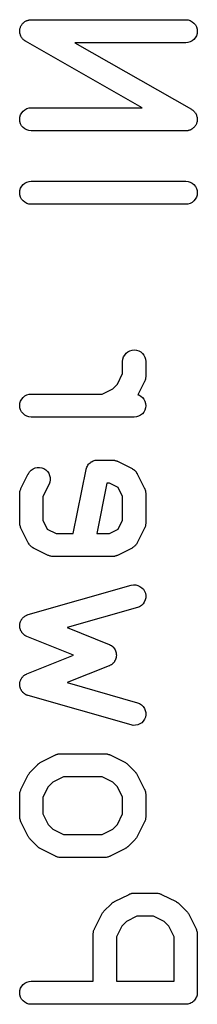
# Model space of a CAD drawing. Extents: x 0.06 to 3.68, y 0.9 to 3.15.
# Tile 9 of 13: x 0.0572 to 0.1025, y 2.6242 to 2.8758. Entities that reach past the tile are written whole.
import ezdxf

# ---------------------------------------------------------------- set-up
doc = ezdxf.new("R2010")
doc.units = 0
doc.header["$MEASUREMENT"] = 0
doc.layers.add('BLACK', color=7, linetype='CONTINUOUS')

msp = doc.modelspace()

# ---------------------------------------------------------------- linework, layer by layer
at = {"layer": 'BLACK', "linetype": 'CONTINUOUS'}
for p, q in [((0.05786, 2.87459), (0.05797, 2.87475)), ((0.05797, 2.87475), (0.05805, 2.87482)), ((0.05805, 2.87482), (0.05811, 2.87489)), ((0.05811, 2.87489), (0.05826, 2.87501)), ((0.05826, 2.87501), (0.05839, 2.87514)), ((0.05839, 2.87514), (0.05848, 2.87519)), ((0.05848, 2.87519), (0.05856, 2.87526)), ((0.05856, 2.87526), (0.05872, 2.87535)), ((0.05872, 2.87535), (0.05888, 2.87545)), ((0.05888, 2.87545), (0.05898, 2.87548)), ((0.05898, 2.87548), (0.05906, 2.87553)), ((0.05906, 2.87553), (0.05925, 2.87558)), ((0.05925, 2.87558), (0.05942, 2.87565)), ((0.05942, 2.87565), (0.05952, 2.87566)), ((0.05952, 2.87566), (0.05962, 2.87569)), ((0.05962, 2.87569), (0.0598, 2.87571)), ((0.0598, 2.87571), (0.05999, 2.87574)), ((0.05999, 2.87574), (0.06009, 2.87574)), ((0.06009, 2.87574), (0.06019, 2.87575)), ((0.06019, 2.87575), (0.09956, 2.87575)), ((0.09956, 2.87575), (0.0996, 2.87575)), ((0.0996, 2.87575), (0.10017, 2.87569)), ((0.10017, 2.87569), (0.10072, 2.87551)), ((0.10072, 2.87551), (0.10123, 2.87523)), ((0.10123, 2.87523), (0.10167, 2.87486)), ((0.10167, 2.87486), (0.10203, 2.87441)), ((0.05724, 2.87282), (0.05726, 2.87301)), ((0.05725, 2.87272), (0.05724, 2.87282)), ((0.05724, 2.87262), (0.05725, 2.87272)), ((0.05727, 2.87243), (0.05724, 2.87262)), ((0.05726, 2.8732), (0.05729, 2.87329)), ((0.05726, 2.87301), (0.05726, 2.8732)), ((0.05729, 2.87224), (0.05727, 2.87243)), ((0.05729, 2.87329), (0.0573, 2.87339)), ((0.05732, 2.87215), (0.05729, 2.87224)), ((0.0573, 2.87339), (0.05735, 2.87357)), ((0.05733, 2.87205), (0.05732, 2.87215)), ((0.05735, 2.87357), (0.0574, 2.87376)), ((0.0574, 2.87376), (0.05744, 2.87385)), ((0.05744, 2.87385), (0.05747, 2.87394)), ((0.05747, 2.87394), (0.05756, 2.87411)), ((0.05756, 2.87411), (0.05764, 2.87428)), ((0.05764, 2.87428), (0.05769, 2.87436)), ((0.05769, 2.87436), (0.05774, 2.87445)), ((0.05774, 2.87445), (0.05786, 2.87459)), ((0.10203, 2.87441), (0.1023, 2.8739)), ((0.10245, 2.8722), (0.10228, 2.87165)), ((0.1023, 2.8739), (0.10246, 2.87335)), ((0.10251, 2.87278), (0.10245, 2.8722)), ((0.10246, 2.87335), (0.10251, 2.87278)), ((0.0574, 2.87187), (0.05733, 2.87205)), ((0.05745, 2.87169), (0.0574, 2.87187)), ((0.0575, 2.8716), (0.05745, 2.87169)), ((0.05753, 2.87151), (0.0575, 2.8716)), ((0.05763, 2.87135), (0.05753, 2.87151)), ((0.05772, 2.87118), (0.05763, 2.87135)), ((0.05778, 2.8711), (0.05772, 2.87118)), ((0.05783, 2.87102), (0.05778, 2.8711)), ((0.05796, 2.87088), (0.05783, 2.87102)), ((0.05808, 2.87073), (0.05796, 2.87088)), ((0.05816, 2.87067), (0.05808, 2.87073)), ((0.05822, 2.87059), (0.05816, 2.87067)), ((0.05838, 2.87048), (0.05822, 2.87059)), ((0.05852, 2.87036), (0.05838, 2.87048)), ((0.05861, 2.87031), (0.05852, 2.87036)), ((0.05869, 2.87025), (0.05861, 2.87031)), ((0.05872, 2.87023), (0.05869, 2.87025)), ((0.08844, 2.85325), (0.05872, 2.87023)), ((0.09956, 2.86984), (0.07131, 2.86984)), ((0.07131, 2.86984), (0.10103, 2.85286)), ((0.10013, 2.8699), (0.09956, 2.86984)), ((0.10068, 2.87007), (0.10013, 2.8699)), ((0.10119, 2.87034), (0.10068, 2.87007)), ((0.10164, 2.8707), (0.10119, 2.87034)), ((0.10201, 2.87115), (0.10164, 2.8707)), ((0.10228, 2.87165), (0.10201, 2.87115)), ((0.05774, 2.85195), (0.05811, 2.8524)), ((0.05811, 2.8524), (0.05856, 2.85276)), ((0.05856, 2.85276), (0.05906, 2.85303)), ((0.05906, 2.85303), (0.05962, 2.8532)), ((0.05962, 2.8532), (0.06019, 2.85325)), ((0.06019, 2.85325), (0.08844, 2.85325)), ((0.10103, 2.85286), (0.10106, 2.85284)), ((0.10106, 2.85284), (0.10114, 2.85278)), ((0.10114, 2.85278), (0.10123, 2.85274)), ((0.10123, 2.85274), (0.10137, 2.85261)), ((0.10137, 2.85261), (0.10153, 2.8525)), ((0.10153, 2.8525), (0.10159, 2.85243)), ((0.10159, 2.85243), (0.10167, 2.85237)), ((0.10167, 2.85237), (0.10179, 2.85222)), ((0.10179, 2.85222), (0.10192, 2.85208)), ((0.10192, 2.85208), (0.10197, 2.85199)), ((0.05724, 2.85032), (0.0573, 2.85089)), ((0.05729, 2.84975), (0.05724, 2.85032)), ((0.05745, 2.84919), (0.05729, 2.84975)), ((0.0573, 2.85089), (0.05747, 2.85144)), ((0.05747, 2.85144), (0.05774, 2.85195)), ((0.10197, 2.85199), (0.10203, 2.85192)), ((0.10203, 2.85192), (0.10212, 2.85175)), ((0.10212, 2.85175), (0.10222, 2.85159)), ((0.10222, 2.85159), (0.10225, 2.85149)), ((0.10225, 2.85149), (0.1023, 2.85141)), ((0.1023, 2.85141), (0.10235, 2.85122)), ((0.10235, 2.85122), (0.10242, 2.85105)), ((0.1024, 2.84953), (0.10235, 2.84934)), ((0.10245, 2.84971), (0.1024, 2.84953)), ((0.10242, 2.85105), (0.10243, 2.85095)), ((0.10243, 2.85095), (0.10246, 2.85085)), ((0.10246, 2.84981), (0.10245, 2.84971)), ((0.10246, 2.85085), (0.10248, 2.85066)), ((0.10249, 2.8499), (0.10246, 2.84981)), ((0.10248, 2.85066), (0.10251, 2.85048)), ((0.10251, 2.85028), (0.10249, 2.85009)), ((0.10249, 2.85009), (0.10249, 2.8499)), ((0.10251, 2.85048), (0.1025, 2.85038)), ((0.1025, 2.85038), (0.10251, 2.85028)), ((0.05772, 2.84868), (0.05745, 2.84919)), ((0.05808, 2.84823), (0.05772, 2.84868)), ((0.05852, 2.84786), (0.05808, 2.84823)), ((0.05903, 2.84759), (0.05852, 2.84786)), ((0.05958, 2.84741), (0.05903, 2.84759)), ((0.06015, 2.84735), (0.05958, 2.84741)), ((0.06019, 2.84735), (0.06015, 2.84735)), ((0.09956, 2.84735), (0.06019, 2.84735)), ((0.09966, 2.84736), (0.09956, 2.84735)), ((0.09976, 2.84735), (0.09966, 2.84736)), ((0.09994, 2.84738), (0.09976, 2.84735)), ((0.10013, 2.8474), (0.09994, 2.84738)), ((0.10023, 2.84743), (0.10013, 2.8474)), ((0.10033, 2.84745), (0.10023, 2.84743)), ((0.1005, 2.84752), (0.10033, 2.84745)), ((0.10068, 2.84757), (0.1005, 2.84752)), ((0.10077, 2.84762), (0.10068, 2.84757)), ((0.10087, 2.84765), (0.10077, 2.84762)), ((0.10103, 2.84775), (0.10087, 2.84765)), ((0.10119, 2.84784), (0.10103, 2.84775)), ((0.10127, 2.8479), (0.10119, 2.84784)), ((0.10136, 2.84796), (0.10127, 2.8479)), ((0.10149, 2.84809), (0.10136, 2.84796)), ((0.10164, 2.8482), (0.10149, 2.84809)), ((0.1017, 2.84828), (0.10164, 2.8482)), ((0.10178, 2.84835), (0.1017, 2.84828)), ((0.10189, 2.8485), (0.10178, 2.84835)), ((0.10201, 2.84865), (0.10189, 2.8485)), ((0.10206, 2.84874), (0.10201, 2.84865)), ((0.10211, 2.84882), (0.10206, 2.84874)), ((0.10219, 2.84899), (0.10211, 2.84882)), ((0.10228, 2.84916), (0.10219, 2.84899)), ((0.10231, 2.84925), (0.10228, 2.84916)), ((0.10235, 2.84934), (0.10231, 2.84925)), ((0.05906, 2.83428), (0.05962, 2.83445)), ((0.05962, 2.83445), (0.06019, 2.83451)), ((0.06019, 2.83451), (0.09956, 2.83451)), ((0.09956, 2.83451), (0.0996, 2.8345)), ((0.0996, 2.8345), (0.10017, 2.83444)), ((0.10017, 2.83444), (0.10072, 2.83427)), ((0.05724, 2.83157), (0.0573, 2.83215)), ((0.0573, 2.83215), (0.05747, 2.8327)), ((0.05747, 2.8327), (0.05774, 2.8332)), ((0.05774, 2.8332), (0.05811, 2.83365)), ((0.05811, 2.83365), (0.05856, 2.83401)), ((0.05856, 2.83401), (0.05906, 2.83428)), ((0.10072, 2.83427), (0.10123, 2.83399)), ((0.10123, 2.83399), (0.10167, 2.83362)), ((0.10167, 2.83362), (0.10203, 2.83317)), ((0.10203, 2.83317), (0.1023, 2.83266)), ((0.1023, 2.83266), (0.10246, 2.83211)), ((0.10246, 2.83211), (0.10251, 2.83153)), ((0.05729, 2.831), (0.05724, 2.83157)), ((0.05745, 2.83045), (0.05729, 2.831)), ((0.05772, 2.82994), (0.05745, 2.83045)), ((0.05808, 2.82949), (0.05772, 2.82994)), ((0.05852, 2.82912), (0.05808, 2.82949)), ((0.10164, 2.82946), (0.10119, 2.82909)), ((0.10201, 2.8299), (0.10164, 2.82946)), ((0.10228, 2.83041), (0.10201, 2.8299)), ((0.10245, 2.83096), (0.10228, 2.83041)), ((0.10251, 2.83153), (0.10245, 2.83096)), ((0.05903, 2.82884), (0.05852, 2.82912)), ((0.05958, 2.82866), (0.05903, 2.82884)), ((0.06015, 2.8286), (0.05958, 2.82866)), ((0.06019, 2.8286), (0.06015, 2.8286)), ((0.09956, 2.8286), (0.06019, 2.8286)), ((0.10013, 2.82866), (0.09956, 2.8286)), ((0.10068, 2.82882), (0.10013, 2.82866)), ((0.10119, 2.82909), (0.10068, 2.82882)), ((0.08355, 2.78905), (0.08372, 2.7896)), ((0.08372, 2.7896), (0.084, 2.7901)), ((0.084, 2.7901), (0.08437, 2.79054)), ((0.08437, 2.79054), (0.08482, 2.7909)), ((0.08482, 2.7909), (0.08533, 2.79117)), ((0.08533, 2.79117), (0.08588, 2.79133)), ((0.08588, 2.79133), (0.08646, 2.79139)), ((0.08646, 2.79139), (0.08703, 2.79133)), ((0.08703, 2.79133), (0.08758, 2.79115)), ((0.08758, 2.79115), (0.08809, 2.79088)), ((0.08809, 2.79088), (0.08853, 2.79051)), ((0.08853, 2.79051), (0.0889, 2.79007)), ((0.0889, 2.79007), (0.08917, 2.78956)), ((0.08917, 2.78956), (0.08933, 2.78901)), ((0.08348, 2.78847), (0.08355, 2.78905)), ((0.08348, 2.78843), (0.08348, 2.78847)), ((0.08348, 2.78538), (0.08348, 2.78843)), ((0.08933, 2.78901), (0.08939, 2.78843)), ((0.08939, 2.78843), (0.08939, 2.78468)), ((0.08213, 2.78268), (0.08348, 2.78538)), ((0.08935, 2.78427), (0.08932, 2.78407)), ((0.08938, 2.78447), (0.08935, 2.78427)), ((0.08939, 2.78464), (0.08938, 2.78456)), ((0.08938, 2.78456), (0.08938, 2.78447)), ((0.08939, 2.78468), (0.08939, 2.78464)), ((0.08094, 2.78149), (0.08213, 2.78268)), ((0.08908, 2.78336), (0.08738, 2.77997)), ((0.08911, 2.78344), (0.08908, 2.78336)), ((0.08915, 2.78352), (0.08911, 2.78344)), ((0.08921, 2.78371), (0.08915, 2.78352)), ((0.08928, 2.7839), (0.08921, 2.78371)), ((0.0893, 2.78399), (0.08928, 2.7839)), ((0.08932, 2.78407), (0.0893, 2.78399)), ((0.05774, 2.77884), (0.05811, 2.77928)), ((0.05811, 2.77928), (0.05856, 2.77964)), ((0.05856, 2.77964), (0.05906, 2.77991)), ((0.05906, 2.77991), (0.05962, 2.78008)), ((0.05962, 2.78008), (0.06019, 2.78014)), ((0.06019, 2.78014), (0.07824, 2.78014)), ((0.07824, 2.78014), (0.08094, 2.78149)), ((0.08738, 2.77997), (0.0876, 2.7799)), ((0.0876, 2.7799), (0.0881, 2.77962)), ((0.0881, 2.77962), (0.08855, 2.77925)), ((0.08855, 2.77925), (0.08891, 2.7788)), ((0.05724, 2.7772), (0.0573, 2.77778)), ((0.05729, 2.77663), (0.05724, 2.7772)), ((0.05745, 2.77608), (0.05729, 2.77663)), ((0.0573, 2.77778), (0.05747, 2.77833)), ((0.05747, 2.77833), (0.05774, 2.77884)), ((0.08891, 2.7788), (0.08917, 2.77829)), ((0.08933, 2.77659), (0.08916, 2.77604)), ((0.08917, 2.77829), (0.08934, 2.77774)), ((0.08939, 2.77716), (0.08933, 2.77659)), ((0.08934, 2.77774), (0.08939, 2.77716)), ((0.05772, 2.77557), (0.05745, 2.77608)), ((0.05808, 2.77512), (0.05772, 2.77557)), ((0.05852, 2.77475), (0.05808, 2.77512)), ((0.05903, 2.77447), (0.05852, 2.77475)), ((0.05958, 2.7743), (0.05903, 2.77447)), ((0.06015, 2.77423), (0.05958, 2.7743)), ((0.06019, 2.77423), (0.06015, 2.77423)), ((0.08644, 2.77423), (0.06019, 2.77423)), ((0.08701, 2.77429), (0.08644, 2.77423)), ((0.08756, 2.77445), (0.08701, 2.77429)), ((0.08807, 2.77472), (0.08756, 2.77445)), ((0.08852, 2.77509), (0.08807, 2.77472)), ((0.08888, 2.77553), (0.08852, 2.77509)), ((0.08916, 2.77604), (0.08888, 2.77553)), ((0.07435, 2.76148), (0.07448, 2.76172)), ((0.07435, 2.76147), (0.07435, 2.76148)), ((0.07448, 2.76172), (0.07461, 2.76196)), ((0.07461, 2.76196), (0.07462, 2.76197)), ((0.07462, 2.76197), (0.07463, 2.76198)), ((0.07463, 2.76198), (0.07481, 2.76219)), ((0.07481, 2.76219), (0.07498, 2.76241)), ((0.07498, 2.76241), (0.07499, 2.76241)), ((0.07499, 2.76241), (0.075, 2.76242)), ((0.075, 2.76242), (0.07521, 2.7626)), ((0.07521, 2.7626), (0.07543, 2.76277)), ((0.07543, 2.76277), (0.07544, 2.76278)), ((0.07544, 2.76278), (0.07545, 2.76279)), ((0.07545, 2.76279), (0.07569, 2.76291)), ((0.07569, 2.76291), (0.07594, 2.76304)), ((0.07594, 2.76304), (0.07595, 2.76305)), ((0.07595, 2.76305), (0.07596, 2.76305)), ((0.07596, 2.76305), (0.07622, 2.76313)), ((0.07622, 2.76313), (0.07649, 2.76321)), ((0.07649, 2.76321), (0.0765, 2.76321)), ((0.0765, 2.76321), (0.07651, 2.76321)), ((0.07651, 2.76321), (0.07679, 2.76324)), ((0.07679, 2.76324), (0.07706, 2.76326)), ((0.07706, 2.76326), (0.08081, 2.76326)), ((0.08081, 2.76326), (0.08085, 2.76326)), ((0.08085, 2.76326), (0.08094, 2.76325)), ((0.08094, 2.76325), (0.08103, 2.76326)), ((0.08103, 2.76326), (0.08123, 2.76322)), ((0.08123, 2.76322), (0.08143, 2.7632)), ((0.08143, 2.7632), (0.08151, 2.76317)), ((0.08151, 2.76317), (0.08159, 2.76316)), ((0.08159, 2.76316), (0.08178, 2.76309)), ((0.08178, 2.76309), (0.08198, 2.76303)), ((0.08198, 2.76303), (0.08205, 2.76298)), ((0.08205, 2.76298), (0.08213, 2.76295)), ((0.08213, 2.76295), (0.08588, 2.76108)), ((0.05755, 2.75601), (0.05942, 2.75976)), ((0.05942, 2.75976), (0.05944, 2.75979)), ((0.05944, 2.75979), (0.05976, 2.76028)), ((0.05976, 2.76028), (0.06016, 2.76069)), ((0.06016, 2.76069), (0.06063, 2.76102)), ((0.06063, 2.76102), (0.06116, 2.76125)), ((0.06116, 2.76125), (0.06172, 2.76137)), ((0.06172, 2.76137), (0.0623, 2.76138)), ((0.0623, 2.76138), (0.06287, 2.76128)), ((0.06287, 2.76128), (0.0634, 2.76107)), ((0.0634, 2.76107), (0.06389, 2.76076)), ((0.06389, 2.76076), (0.06431, 2.76036)), ((0.06431, 2.76036), (0.06464, 2.75989)), ((0.06464, 2.75989), (0.06487, 2.75936)), ((0.06487, 2.75936), (0.06499, 2.7588)), ((0.07089, 2.74452), (0.07417, 2.76089)), ((0.07417, 2.76091), (0.07418, 2.76093)), ((0.07417, 2.7609), (0.07417, 2.76091)), ((0.07417, 2.76089), (0.07417, 2.7609)), ((0.07417, 2.7609), (0.07417, 2.7609)), ((0.07418, 2.76093), (0.07426, 2.76119)), ((0.07426, 2.76119), (0.07434, 2.76146)), ((0.07434, 2.76146), (0.07435, 2.76147)), ((0.08588, 2.76108), (0.08592, 2.76106)), ((0.08592, 2.76106), (0.08597, 2.76102)), ((0.08597, 2.76102), (0.08603, 2.761)), ((0.08603, 2.761), (0.08621, 2.76087)), ((0.08621, 2.76087), (0.0864, 2.76075)), ((0.0864, 2.76075), (0.08645, 2.7607)), ((0.08645, 2.7607), (0.0865, 2.76066)), ((0.0865, 2.76066), (0.08665, 2.7605)), ((0.08665, 2.7605), (0.08682, 2.76034)), ((0.08682, 2.76034), (0.08685, 2.76029)), ((0.08685, 2.76029), (0.0869, 2.76024)), ((0.0869, 2.76024), (0.08702, 2.76005)), ((0.08702, 2.76005), (0.08714, 2.75987)), ((0.08714, 2.75987), (0.08717, 2.75981)), ((0.08717, 2.75981), (0.0872, 2.75976)), ((0.0872, 2.75976), (0.08908, 2.75601)), ((0.06471, 2.75712), (0.06314, 2.75399)), ((0.06491, 2.75765), (0.06471, 2.75712)), ((0.06501, 2.75822), (0.06491, 2.75765)), ((0.06499, 2.7588), (0.06501, 2.75822)), ((0.07948, 2.75736), (0.07691, 2.74452)), ((0.08012, 2.75736), (0.07948, 2.75736)), ((0.08236, 2.75624), (0.08012, 2.75736)), ((0.05724, 2.7549), (0.05728, 2.7551)), ((0.05725, 2.75481), (0.05724, 2.7549)), ((0.05724, 2.75473), (0.05725, 2.75481)), ((0.05724, 2.75469), (0.05724, 2.75473)), ((0.05724, 2.74719), (0.05724, 2.75469)), ((0.05728, 2.7551), (0.0573, 2.7553)), ((0.0573, 2.7553), (0.05733, 2.75538)), ((0.05733, 2.75538), (0.05734, 2.75547)), ((0.05734, 2.75547), (0.05741, 2.75566)), ((0.05741, 2.75566), (0.05748, 2.75585)), ((0.05748, 2.75585), (0.05752, 2.75593)), ((0.05752, 2.75593), (0.05755, 2.75601)), ((0.06314, 2.75399), (0.06314, 2.74788)), ((0.08348, 2.75399), (0.08236, 2.75624)), ((0.08348, 2.74788), (0.08348, 2.75399)), ((0.08908, 2.75601), (0.0891, 2.75597)), ((0.0891, 2.75597), (0.08913, 2.75589)), ((0.08913, 2.75589), (0.08917, 2.75581)), ((0.08917, 2.75581), (0.08922, 2.75562)), ((0.08922, 2.75562), (0.08929, 2.75543)), ((0.08929, 2.75543), (0.08931, 2.75534)), ((0.08931, 2.75534), (0.08933, 2.75526)), ((0.08933, 2.75526), (0.08935, 2.75506)), ((0.08935, 2.75506), (0.08938, 2.75486)), ((0.08938, 2.75486), (0.08938, 2.75477)), ((0.08938, 2.75477), (0.08939, 2.75469)), ((0.08939, 2.75469), (0.08939, 2.74719)), ((0.05725, 2.7471), (0.05724, 2.74719)), ((0.05724, 2.74701), (0.05725, 2.7471)), ((0.05727, 2.74682), (0.05724, 2.74701)), ((0.05729, 2.74661), (0.05727, 2.74682)), ((0.05732, 2.74653), (0.05729, 2.74661)), ((0.05733, 2.74645), (0.05732, 2.74653)), ((0.0574, 2.74626), (0.05733, 2.74645)), ((0.06314, 2.74788), (0.06427, 2.74564)), ((0.08236, 2.74564), (0.08348, 2.74788)), ((0.08928, 2.74641), (0.08921, 2.74622)), ((0.0893, 2.74649), (0.08928, 2.74641)), ((0.08932, 2.74657), (0.0893, 2.74649)), ((0.08935, 2.74677), (0.08932, 2.74657)), ((0.08938, 2.74697), (0.08935, 2.74677)), ((0.08939, 2.74715), (0.08938, 2.74706)), ((0.08938, 2.74706), (0.08938, 2.74697)), ((0.08939, 2.74719), (0.08939, 2.74715)), ((0.05746, 2.74606), (0.0574, 2.74626)), ((0.0575, 2.74599), (0.05746, 2.74606)), ((0.05753, 2.7459), (0.0575, 2.74599)), ((0.05755, 2.74587), (0.05753, 2.7459)), ((0.05942, 2.74212), (0.05755, 2.74587)), ((0.06427, 2.74564), (0.06651, 2.74452)), ((0.06651, 2.74452), (0.07089, 2.74452)), ((0.07691, 2.74452), (0.08012, 2.74452)), ((0.08012, 2.74452), (0.08236, 2.74564)), ((0.08908, 2.74587), (0.0872, 2.74212)), ((0.08911, 2.74595), (0.08908, 2.74587)), ((0.08915, 2.74602), (0.08911, 2.74595)), ((0.08921, 2.74622), (0.08915, 2.74602)), ((0.05946, 2.74206), (0.05942, 2.74212)), ((0.05948, 2.74201), (0.05946, 2.74206)), ((0.05961, 2.74182), (0.05948, 2.74201)), ((0.05973, 2.74163), (0.05961, 2.74182)), ((0.05977, 2.74158), (0.05973, 2.74163)), ((0.05981, 2.74153), (0.05977, 2.74158)), ((0.05997, 2.74137), (0.05981, 2.74153)), ((0.06013, 2.74121), (0.05997, 2.74137)), ((0.08679, 2.7415), (0.08663, 2.74135)), ((0.08683, 2.74155), (0.08679, 2.7415)), ((0.08687, 2.7416), (0.08683, 2.74155)), ((0.08699, 2.74179), (0.08687, 2.7416)), ((0.08712, 2.74197), (0.08699, 2.74179)), ((0.08715, 2.74203), (0.08712, 2.74197)), ((0.08718, 2.74208), (0.08715, 2.74203)), ((0.0872, 2.74212), (0.08718, 2.74208)), ((0.06018, 2.74117), (0.06013, 2.74121)), ((0.06022, 2.74113), (0.06018, 2.74117)), ((0.06041, 2.74101), (0.06022, 2.74113)), ((0.0606, 2.74088), (0.06041, 2.74101)), ((0.06065, 2.74085), (0.0606, 2.74088)), ((0.06071, 2.74082), (0.06065, 2.74085)), ((0.06074, 2.7408), (0.06071, 2.74082)), ((0.06449, 2.73892), (0.06074, 2.7408)), ((0.06457, 2.73889), (0.06449, 2.73892)), ((0.06465, 2.73885), (0.06457, 2.73889)), ((0.06484, 2.73879), (0.06465, 2.73885)), ((0.08201, 2.73887), (0.08194, 2.73883)), ((0.0821, 2.7389), (0.08201, 2.73887)), ((0.08213, 2.73892), (0.0821, 2.7389)), ((0.08588, 2.7408), (0.08213, 2.73892)), ((0.08594, 2.74083), (0.08588, 2.7408)), ((0.08599, 2.74086), (0.08594, 2.74083)), ((0.08618, 2.74098), (0.08599, 2.74086)), ((0.08637, 2.7411), (0.08618, 2.74098)), ((0.08642, 2.74115), (0.08637, 2.7411)), ((0.08647, 2.74118), (0.08642, 2.74115)), ((0.08663, 2.74135), (0.08647, 2.74118)), ((0.06503, 2.73872), (0.06484, 2.73879)), ((0.06512, 2.7387), (0.06503, 2.73872)), ((0.0652, 2.73868), (0.06512, 2.7387)), ((0.0654, 2.73865), (0.0652, 2.73868)), ((0.0656, 2.73862), (0.0654, 2.73865)), ((0.06569, 2.73862), (0.0656, 2.73862)), ((0.06577, 2.73861), (0.06569, 2.73862)), ((0.06581, 2.73861), (0.06577, 2.73861)), ((0.08081, 2.73861), (0.06581, 2.73861)), ((0.0809, 2.73862), (0.08081, 2.73861)), ((0.08099, 2.73862), (0.0809, 2.73862)), ((0.08118, 2.73865), (0.08099, 2.73862)), ((0.08139, 2.73867), (0.08118, 2.73865)), ((0.08147, 2.73869), (0.08139, 2.73867)), ((0.08155, 2.73871), (0.08147, 2.73869)), ((0.08174, 2.73878), (0.08155, 2.73871)), ((0.08194, 2.73883), (0.08174, 2.73878)), ((0.08566, 2.73129), (0.08623, 2.73139)), ((0.08623, 2.73139), (0.08681, 2.73137)), ((0.08681, 2.73137), (0.08737, 2.73124)), ((0.05938, 2.72378), (0.08563, 2.73128)), ((0.08563, 2.73128), (0.08566, 2.73129)), ((0.08737, 2.73124), (0.0879, 2.73101)), ((0.0879, 2.73101), (0.08837, 2.73067)), ((0.08837, 2.73067), (0.08876, 2.73026)), ((0.08876, 2.73026), (0.08907, 2.72977)), ((0.08907, 2.72977), (0.08928, 2.72923)), ((0.08928, 2.72923), (0.08938, 2.72866)), ((0.08868, 2.72652), (0.08827, 2.72612)), ((0.08901, 2.727), (0.08868, 2.72652)), ((0.08924, 2.72753), (0.08901, 2.727)), ((0.08937, 2.72809), (0.08924, 2.72753)), ((0.08938, 2.72866), (0.08937, 2.72809)), ((0.05921, 2.72371), (0.05938, 2.72378)), ((0.08725, 2.7256), (0.06931, 2.72047)), ((0.08778, 2.72581), (0.08725, 2.7256)), ((0.08827, 2.72612), (0.08778, 2.72581)), ((0.05725, 2.72111), (0.05726, 2.72129)), ((0.05726, 2.72129), (0.05728, 2.7214)), ((0.05728, 2.7214), (0.05729, 2.7215)), ((0.05729, 2.7215), (0.05734, 2.72168)), ((0.05734, 2.72168), (0.05738, 2.72186)), ((0.05738, 2.72186), (0.05743, 2.72195)), ((0.05743, 2.72195), (0.05746, 2.72206)), ((0.05746, 2.72206), (0.05754, 2.72222)), ((0.05754, 2.72222), (0.05761, 2.72238)), ((0.05761, 2.72238), (0.05767, 2.72247)), ((0.05767, 2.72247), (0.05772, 2.72257)), ((0.05772, 2.72257), (0.05784, 2.72271)), ((0.05784, 2.72271), (0.05794, 2.72286)), ((0.05794, 2.72286), (0.05802, 2.72293)), ((0.05802, 2.72293), (0.05809, 2.72301)), ((0.05809, 2.72301), (0.05823, 2.72313)), ((0.05823, 2.72313), (0.05836, 2.72326)), ((0.05836, 2.72326), (0.05845, 2.72331)), ((0.05845, 2.72331), (0.05853, 2.72338)), ((0.05853, 2.72338), (0.05869, 2.72347)), ((0.05869, 2.72347), (0.05884, 2.72357)), ((0.05884, 2.72357), (0.05894, 2.72361)), ((0.05894, 2.72361), (0.05904, 2.72366)), ((0.05904, 2.72366), (0.05921, 2.72371)), ((0.05724, 2.72093), (0.05725, 2.72111)), ((0.05725, 2.72082), (0.05724, 2.72093)), ((0.05725, 2.72072), (0.05725, 2.72082)), ((0.05728, 2.72054), (0.05725, 2.72072)), ((0.0573, 2.72036), (0.05728, 2.72054)), ((0.05733, 2.72026), (0.0573, 2.72036)), ((0.05735, 2.72015), (0.05733, 2.72026)), ((0.05741, 2.71998), (0.05735, 2.72015)), ((0.05746, 2.71981), (0.05741, 2.71998)), ((0.05751, 2.71971), (0.05746, 2.71981)), ((0.05755, 2.71961), (0.05751, 2.71971)), ((0.05765, 2.71946), (0.05755, 2.71961)), ((0.05774, 2.7193), (0.05765, 2.71946)), ((0.0578, 2.71922), (0.05774, 2.7193)), ((0.05786, 2.71913), (0.0578, 2.71922)), ((0.05799, 2.71899), (0.05786, 2.71913)), ((0.0581, 2.71885), (0.05799, 2.71899)), ((0.05818, 2.71879), (0.0581, 2.71885)), ((0.05826, 2.71871), (0.05818, 2.71879)), ((0.06931, 2.72047), (0.08003, 2.71618)), ((0.05841, 2.7186), (0.05826, 2.71871)), ((0.05855, 2.71849), (0.05841, 2.7186)), ((0.05864, 2.71844), (0.05855, 2.71849)), ((0.05873, 2.71838), (0.05864, 2.71844)), ((0.05889, 2.7183), (0.05873, 2.71838)), ((0.05905, 2.71822), (0.05889, 2.7183)), ((0.05909, 2.7182), (0.05905, 2.71822)), ((0.07099, 2.71344), (0.05909, 2.7182)), ((0.08003, 2.71618), (0.08007, 2.71617)), ((0.08007, 2.71617), (0.0801, 2.71615)), ((0.0801, 2.71615), (0.08013, 2.71614)), ((0.08013, 2.71614), (0.08035, 2.71602)), ((0.08035, 2.71602), (0.08058, 2.7159)), ((0.08058, 2.7159), (0.0806, 2.71588)), ((0.0806, 2.71588), (0.08063, 2.71586)), ((0.08063, 2.71586), (0.08083, 2.71569)), ((0.08083, 2.71569), (0.08103, 2.71553)), ((0.08103, 2.71553), (0.08105, 2.71551)), ((0.08105, 2.71551), (0.08107, 2.71549)), ((0.08107, 2.71549), (0.08123, 2.71528)), ((0.08123, 2.71528), (0.08139, 2.71508)), ((0.08139, 2.71508), (0.08141, 2.71506)), ((0.08141, 2.71506), (0.08142, 2.71503)), ((0.08142, 2.71503), (0.08154, 2.7148)), ((0.08154, 2.7148), (0.08166, 2.71458)), ((0.08166, 2.71458), (0.08167, 2.71455)), ((0.08167, 2.71455), (0.08169, 2.71452)), ((0.08169, 2.71452), (0.08176, 2.71427)), ((0.08176, 2.71427), (0.08183, 2.71403)), ((0.08183, 2.71403), (0.08184, 2.71399)), ((0.08184, 2.71399), (0.08184, 2.71397)), ((0.08184, 2.71397), (0.08186, 2.71371)), ((0.08186, 2.71371), (0.08189, 2.71345)), ((0.05909, 2.70868), (0.07099, 2.71344)), ((0.081, 2.71133), (0.08079, 2.71116)), ((0.08102, 2.71135), (0.081, 2.71133)), ((0.08104, 2.71137), (0.08102, 2.71135)), ((0.0812, 2.71157), (0.08104, 2.71137)), ((0.08137, 2.71177), (0.0812, 2.71157)), ((0.08138, 2.71179), (0.08137, 2.71177)), ((0.0814, 2.71182), (0.08138, 2.71179)), ((0.08152, 2.71204), (0.0814, 2.71182)), ((0.08165, 2.71227), (0.08152, 2.71204)), ((0.08166, 2.7123), (0.08165, 2.71227)), ((0.08167, 2.71233), (0.08166, 2.7123)), ((0.08174, 2.71257), (0.08167, 2.71233)), ((0.08182, 2.71282), (0.08174, 2.71257)), ((0.08183, 2.71285), (0.08182, 2.71282)), ((0.08184, 2.71288), (0.08183, 2.71285)), ((0.08186, 2.71313), (0.08184, 2.71288)), ((0.08189, 2.71339), (0.08186, 2.71313)), ((0.08189, 2.71345), (0.08189, 2.71342)), ((0.08189, 2.71342), (0.08189, 2.71339)), ((0.05893, 2.7086), (0.05909, 2.70868)), ((0.08003, 2.7107), (0.06931, 2.70641)), ((0.08006, 2.71071), (0.08003, 2.7107)), ((0.08009, 2.71072), (0.08006, 2.71071)), ((0.08032, 2.71085), (0.08009, 2.71072)), ((0.08055, 2.71097), (0.08032, 2.71085)), ((0.08057, 2.71099), (0.08055, 2.71097)), ((0.0806, 2.711), (0.08057, 2.71099)), ((0.08079, 2.71116), (0.0806, 2.711)), ((0.05725, 2.70621), (0.05728, 2.70639)), ((0.05725, 2.7061), (0.05725, 2.70621)), ((0.05728, 2.70639), (0.0573, 2.70657)), ((0.0573, 2.70657), (0.05734, 2.70667)), ((0.05734, 2.70667), (0.05736, 2.70677)), ((0.05736, 2.70677), (0.05742, 2.70694)), ((0.05742, 2.70694), (0.05748, 2.70712)), ((0.05748, 2.70712), (0.05753, 2.70721)), ((0.05753, 2.70721), (0.05757, 2.70731)), ((0.05757, 2.70731), (0.05767, 2.70746)), ((0.05767, 2.70746), (0.05776, 2.70762)), ((0.05776, 2.70762), (0.05783, 2.7077)), ((0.05783, 2.7077), (0.05789, 2.70779)), ((0.05789, 2.70779), (0.05801, 2.70792)), ((0.05801, 2.70792), (0.05813, 2.70806)), ((0.05813, 2.70806), (0.05821, 2.70813)), ((0.05821, 2.70813), (0.05829, 2.7082)), ((0.05829, 2.7082), (0.05844, 2.70831)), ((0.05844, 2.70831), (0.05858, 2.70842)), ((0.05858, 2.70842), (0.05868, 2.70847)), ((0.05868, 2.70847), (0.05876, 2.70853)), ((0.05876, 2.70853), (0.05893, 2.7086)), ((0.06931, 2.70641), (0.08725, 2.70128)), ((0.05724, 2.70599), (0.05725, 2.7061)), ((0.05725, 2.70581), (0.05724, 2.70599)), ((0.05725, 2.70563), (0.05725, 2.70581)), ((0.05728, 2.70553), (0.05725, 2.70563)), ((0.05728, 2.70542), (0.05728, 2.70553)), ((0.05733, 2.70525), (0.05728, 2.70542)), ((0.05737, 2.70507), (0.05733, 2.70525)), ((0.05741, 2.70497), (0.05737, 2.70507)), ((0.05744, 2.70487), (0.05741, 2.70497)), ((0.05752, 2.7047), (0.05744, 2.70487)), ((0.05759, 2.70454), (0.05752, 2.7047)), ((0.05765, 2.70445), (0.05759, 2.70454)), ((0.0577, 2.70435), (0.05765, 2.70445)), ((0.05781, 2.70421), (0.0577, 2.70435)), ((0.05792, 2.70406), (0.05781, 2.70421)), ((0.05799, 2.70398), (0.05792, 2.70406)), ((0.05806, 2.7039), (0.05799, 2.70398)), ((0.0582, 2.70378), (0.05806, 2.7039)), ((0.05833, 2.70365), (0.0582, 2.70378)), ((0.05842, 2.70359), (0.05833, 2.70365)), ((0.0585, 2.70352), (0.05842, 2.70359)), ((0.05865, 2.70344), (0.0585, 2.70352)), ((0.05881, 2.70333), (0.05865, 2.70344)), ((0.0589, 2.70329), (0.05881, 2.70333)), ((0.059, 2.70324), (0.0589, 2.70329)), ((0.05917, 2.70318), (0.059, 2.70324)), ((0.05934, 2.70312), (0.05917, 2.70318)), ((0.05938, 2.7031), (0.05934, 2.70312)), ((0.08563, 2.6956), (0.05938, 2.7031)), ((0.08725, 2.70128), (0.08729, 2.70127)), ((0.08729, 2.70127), (0.08782, 2.70105)), ((0.08782, 2.70105), (0.0883, 2.70073)), ((0.0883, 2.70073), (0.08871, 2.70033)), ((0.08871, 2.70033), (0.08903, 2.69985)), ((0.08903, 2.69985), (0.08926, 2.69932)), ((0.08926, 2.69932), (0.08937, 2.69876)), ((0.08937, 2.69876), (0.08938, 2.69818)), ((0.08834, 2.69618), (0.08786, 2.69586)), ((0.08874, 2.6966), (0.08834, 2.69618)), ((0.08905, 2.69708), (0.08874, 2.6966)), ((0.08927, 2.69761), (0.08905, 2.69708)), ((0.08938, 2.69818), (0.08927, 2.69761)), ((0.08619, 2.6955), (0.08563, 2.6956)), ((0.08677, 2.69551), (0.08619, 2.6955)), ((0.08733, 2.69563), (0.08677, 2.69551)), ((0.08786, 2.69586), (0.08733, 2.69563)), ((0.06248, 2.686), (0.06262, 2.68609)), ((0.06262, 2.68609), (0.06637, 2.68796)), ((0.06637, 2.68796), (0.06641, 2.68798)), ((0.06641, 2.68798), (0.06649, 2.68801)), ((0.06649, 2.68801), (0.06656, 2.68805)), ((0.06656, 2.68805), (0.06676, 2.68811)), ((0.06676, 2.68811), (0.06695, 2.68818)), ((0.06695, 2.68818), (0.06703, 2.68819)), ((0.06703, 2.68819), (0.06712, 2.68822)), ((0.06712, 2.68822), (0.06732, 2.68824)), ((0.06732, 2.68824), (0.06752, 2.68827)), ((0.06752, 2.68827), (0.0676, 2.68826)), ((0.0676, 2.68826), (0.06769, 2.68827)), ((0.06769, 2.68827), (0.07894, 2.68827)), ((0.07894, 2.68827), (0.07898, 2.68827)), ((0.07898, 2.68827), (0.07906, 2.68826)), ((0.07906, 2.68826), (0.07915, 2.68827)), ((0.07915, 2.68827), (0.07935, 2.68823)), ((0.07935, 2.68823), (0.07955, 2.68821)), ((0.07955, 2.68821), (0.07963, 2.68818)), ((0.07963, 2.68818), (0.07972, 2.68817)), ((0.07972, 2.68817), (0.07991, 2.6881)), ((0.07991, 2.6881), (0.0801, 2.68803)), ((0.0801, 2.68803), (0.08018, 2.68799)), ((0.08018, 2.68799), (0.08026, 2.68796)), ((0.08026, 2.68796), (0.08401, 2.68609)), ((0.08401, 2.68609), (0.08404, 2.68607)), ((0.08404, 2.68607), (0.08418, 2.68598)), ((0.05976, 2.68341), (0.05987, 2.68353)), ((0.05987, 2.68353), (0.05998, 2.68366)), ((0.05998, 2.68366), (0.06185, 2.68553)), ((0.06185, 2.68553), (0.06188, 2.68556)), ((0.06188, 2.68556), (0.06201, 2.68567)), ((0.06201, 2.68567), (0.06213, 2.68578)), ((0.06213, 2.68578), (0.06224, 2.68585)), ((0.06224, 2.68585), (0.06233, 2.68592)), ((0.06233, 2.68592), (0.06248, 2.686)), ((0.08418, 2.68598), (0.08433, 2.6859)), ((0.08433, 2.6859), (0.08442, 2.68582)), ((0.08442, 2.68582), (0.08453, 2.68575)), ((0.08453, 2.68575), (0.08465, 2.68564)), ((0.08465, 2.68564), (0.08477, 2.68553)), ((0.08477, 2.68553), (0.08665, 2.68366)), ((0.08665, 2.68366), (0.08668, 2.68363)), ((0.08668, 2.68363), (0.08678, 2.6835)), ((0.05755, 2.67914), (0.05942, 2.68289)), ((0.05942, 2.68289), (0.05944, 2.68293)), ((0.05944, 2.68293), (0.05953, 2.68307)), ((0.05953, 2.68307), (0.05961, 2.68321)), ((0.05961, 2.68321), (0.05969, 2.68331)), ((0.05969, 2.68331), (0.05976, 2.68341)), ((0.06569, 2.68102), (0.06449, 2.67982)), ((0.06839, 2.68237), (0.06569, 2.68102)), ((0.07824, 2.68237), (0.06839, 2.68237)), ((0.08094, 2.68102), (0.07824, 2.68237)), ((0.08213, 2.67982), (0.08094, 2.68102)), ((0.08678, 2.6835), (0.0869, 2.68338)), ((0.0869, 2.68338), (0.08696, 2.68328)), ((0.08696, 2.68328), (0.08704, 2.68318)), ((0.08704, 2.68318), (0.08711, 2.68303)), ((0.08711, 2.68303), (0.0872, 2.68289)), ((0.0872, 2.68289), (0.08908, 2.67914)), ((0.0573, 2.67844), (0.05733, 2.67852)), ((0.05733, 2.67852), (0.05734, 2.6786)), ((0.05734, 2.6786), (0.05741, 2.67879)), ((0.05741, 2.67879), (0.05748, 2.67898)), ((0.05748, 2.67898), (0.05752, 2.67906)), ((0.05752, 2.67906), (0.05755, 2.67914)), ((0.06449, 2.67982), (0.06314, 2.67712)), ((0.08348, 2.67712), (0.08213, 2.67982)), ((0.08908, 2.67914), (0.0891, 2.67911)), ((0.0891, 2.67911), (0.08913, 2.67902)), ((0.08913, 2.67902), (0.08917, 2.67895)), ((0.08917, 2.67895), (0.08922, 2.67875)), ((0.08922, 2.67875), (0.08929, 2.67856)), ((0.08929, 2.67856), (0.08931, 2.67848)), ((0.08931, 2.67848), (0.08933, 2.6784)), ((0.05724, 2.67804), (0.05728, 2.67824)), ((0.05725, 2.67795), (0.05724, 2.67804)), ((0.05724, 2.67786), (0.05725, 2.67795)), ((0.05724, 2.67782), (0.05724, 2.67786)), ((0.05724, 2.6722), (0.05724, 2.67782)), ((0.05728, 2.67824), (0.0573, 2.67844)), ((0.06314, 2.67712), (0.06314, 2.67289)), ((0.08348, 2.67289), (0.08348, 2.67712)), ((0.08933, 2.6784), (0.08935, 2.67819)), ((0.08935, 2.67819), (0.08938, 2.67799)), ((0.08938, 2.67799), (0.08938, 2.67791)), ((0.08938, 2.67791), (0.08939, 2.67782)), ((0.08939, 2.67782), (0.08939, 2.6722)), ((0.05725, 2.67211), (0.05724, 2.6722)), ((0.05724, 2.67202), (0.05725, 2.67211)), ((0.05727, 2.67182), (0.05724, 2.67202)), ((0.05729, 2.67162), (0.05727, 2.67182)), ((0.05732, 2.67154), (0.05729, 2.67162)), ((0.05733, 2.67145), (0.05732, 2.67154)), ((0.0574, 2.67127), (0.05733, 2.67145)), ((0.05746, 2.67107), (0.0574, 2.67127)), ((0.0575, 2.671), (0.05746, 2.67107)), ((0.05753, 2.67091), (0.0575, 2.671)), ((0.06314, 2.67289), (0.06449, 2.6702)), ((0.08213, 2.6702), (0.08348, 2.67289)), ((0.08911, 2.67096), (0.08908, 2.67088)), ((0.08915, 2.67103), (0.08911, 2.67096)), ((0.08921, 2.67123), (0.08915, 2.67103)), ((0.08928, 2.67141), (0.08921, 2.67123)), ((0.0893, 2.6715), (0.08928, 2.67141)), ((0.08932, 2.67158), (0.0893, 2.6715)), ((0.08935, 2.67178), (0.08932, 2.67158)), ((0.08938, 2.67198), (0.08935, 2.67178)), ((0.08939, 2.67216), (0.08938, 2.67207)), ((0.08938, 2.67207), (0.08938, 2.67198)), ((0.08939, 2.6722), (0.08939, 2.67216)), ((0.05755, 2.67088), (0.05753, 2.67091)), ((0.05942, 2.66713), (0.05755, 2.67088)), ((0.06449, 2.6702), (0.06569, 2.669)), ((0.06569, 2.669), (0.06839, 2.66765)), ((0.07824, 2.66765), (0.08094, 2.669)), ((0.08094, 2.669), (0.08213, 2.6702)), ((0.08908, 2.67088), (0.0872, 2.66713)), ((0.05951, 2.66699), (0.05942, 2.66713)), ((0.05959, 2.66684), (0.05951, 2.66699)), ((0.05966, 2.66674), (0.05959, 2.66684)), ((0.05973, 2.66664), (0.05966, 2.66674)), ((0.05984, 2.66652), (0.05973, 2.66664)), ((0.05995, 2.66639), (0.05984, 2.66652)), ((0.05998, 2.66636), (0.05995, 2.66639)), ((0.06185, 2.66449), (0.05998, 2.66636)), ((0.06839, 2.66765), (0.07824, 2.66765)), ((0.08665, 2.66636), (0.08477, 2.66449)), ((0.08675, 2.66649), (0.08665, 2.66636)), ((0.08687, 2.66661), (0.08675, 2.66649)), ((0.08694, 2.66671), (0.08687, 2.66661)), ((0.08702, 2.66681), (0.08694, 2.66671)), ((0.08709, 2.66695), (0.08702, 2.66681)), ((0.08718, 2.66709), (0.08709, 2.66695)), ((0.0872, 2.66713), (0.08718, 2.66709)), ((0.06198, 2.66438), (0.06185, 2.66449)), ((0.0621, 2.66426), (0.06198, 2.66438)), ((0.0622, 2.6642), (0.0621, 2.66426)), ((0.0623, 2.66412), (0.0622, 2.6642)), ((0.06244, 2.66404), (0.0623, 2.66412)), ((0.06258, 2.66395), (0.06244, 2.66404)), ((0.06262, 2.66393), (0.06258, 2.66395)), ((0.06637, 2.66206), (0.06262, 2.66393)), ((0.08401, 2.66393), (0.08026, 2.66206)), ((0.08415, 2.66402), (0.08401, 2.66393)), ((0.0843, 2.6641), (0.08415, 2.66402)), ((0.08439, 2.66417), (0.0843, 2.6641)), ((0.0845, 2.66424), (0.08439, 2.66417)), ((0.08462, 2.66435), (0.0845, 2.66424)), ((0.08475, 2.66446), (0.08462, 2.66435)), ((0.08477, 2.66449), (0.08475, 2.66446)), ((0.06645, 2.66203), (0.06637, 2.66206)), ((0.06653, 2.66198), (0.06645, 2.66203)), ((0.06672, 2.66192), (0.06653, 2.66198)), ((0.06691, 2.66185), (0.06672, 2.66192)), ((0.06699, 2.66184), (0.06691, 2.66185)), ((0.06707, 2.66181), (0.06699, 2.66184)), ((0.06728, 2.66179), (0.06707, 2.66181)), ((0.06747, 2.66175), (0.06728, 2.66179)), ((0.06756, 2.66176), (0.06747, 2.66175)), ((0.06765, 2.66175), (0.06756, 2.66176)), ((0.06769, 2.66175), (0.06765, 2.66175)), ((0.07894, 2.66175), (0.06769, 2.66175)), ((0.07902, 2.66175), (0.07894, 2.66175)), ((0.07911, 2.66175), (0.07902, 2.66175)), ((0.07931, 2.66178), (0.07911, 2.66175)), ((0.07951, 2.6618), (0.07931, 2.66178)), ((0.07959, 2.66183), (0.07951, 2.6618)), ((0.07968, 2.66184), (0.07959, 2.66183)), ((0.07987, 2.66191), (0.07968, 2.66184)), ((0.08006, 2.66197), (0.07987, 2.66191)), ((0.08014, 2.66201), (0.08006, 2.66197)), ((0.08022, 2.66204), (0.08014, 2.66201)), ((0.08026, 2.66206), (0.08022, 2.66204)), ((0.08137, 2.65047), (0.08512, 2.65234)), ((0.08512, 2.65234), (0.08515, 2.65236)), ((0.08515, 2.65236), (0.08523, 2.65239)), ((0.08523, 2.65239), (0.08531, 2.65243)), ((0.08531, 2.65243), (0.0855, 2.65249)), ((0.0855, 2.65249), (0.08569, 2.65256)), ((0.08569, 2.65256), (0.08578, 2.65257)), ((0.08578, 2.65257), (0.08586, 2.6526)), ((0.08586, 2.6526), (0.08606, 2.65262)), ((0.08606, 2.65262), (0.08626, 2.65265)), ((0.08626, 2.65265), (0.08635, 2.65264)), ((0.08635, 2.65264), (0.08644, 2.65265)), ((0.08644, 2.65265), (0.09206, 2.65265)), ((0.09206, 2.65265), (0.0921, 2.65265)), ((0.0921, 2.65265), (0.09219, 2.65264)), ((0.09219, 2.65264), (0.09228, 2.65265)), ((0.09228, 2.65265), (0.09247, 2.65261)), ((0.09247, 2.65261), (0.09267, 2.65259)), ((0.09267, 2.65259), (0.09276, 2.65256)), ((0.09276, 2.65256), (0.09284, 2.65255)), ((0.09284, 2.65255), (0.09303, 2.65247)), ((0.09303, 2.65247), (0.09322, 2.65241)), ((0.09322, 2.65241), (0.0933, 2.65237)), ((0.0933, 2.65237), (0.09338, 2.65234)), ((0.09338, 2.65234), (0.09713, 2.65047)), ((0.07872, 2.64804), (0.0806, 2.64991)), ((0.0806, 2.64991), (0.08063, 2.64994)), ((0.08063, 2.64994), (0.08076, 2.65005)), ((0.08076, 2.65005), (0.08088, 2.65016)), ((0.08088, 2.65016), (0.08098, 2.65023)), ((0.08098, 2.65023), (0.08108, 2.6503)), ((0.08108, 2.6503), (0.08123, 2.65038)), ((0.08123, 2.65038), (0.08137, 2.65047)), ((0.09713, 2.65047), (0.09717, 2.65045)), ((0.09717, 2.65045), (0.09731, 2.65036)), ((0.09731, 2.65036), (0.09745, 2.65028)), ((0.09745, 2.65028), (0.09755, 2.6502)), ((0.09755, 2.6502), (0.09765, 2.65013)), ((0.09765, 2.65013), (0.09777, 2.65002)), ((0.09777, 2.65002), (0.0979, 2.64991)), ((0.0979, 2.64991), (0.09977, 2.64804)), ((0.0763, 2.64352), (0.07817, 2.64727)), ((0.07817, 2.64727), (0.07819, 2.64731)), ((0.07819, 2.64731), (0.07828, 2.64745)), ((0.07828, 2.64745), (0.07836, 2.64759)), ((0.07836, 2.64759), (0.07844, 2.64769)), ((0.07844, 2.64769), (0.0785, 2.64779)), ((0.0785, 2.64779), (0.07862, 2.64791)), ((0.07862, 2.64791), (0.07872, 2.64804)), ((0.08713, 2.64675), (0.08444, 2.6454)), ((0.09136, 2.64675), (0.08713, 2.64675)), ((0.09406, 2.6454), (0.09136, 2.64675)), ((0.09977, 2.64804), (0.0998, 2.64801)), ((0.0998, 2.64801), (0.09991, 2.64788)), ((0.09991, 2.64788), (0.10002, 2.64776)), ((0.10002, 2.64776), (0.10008, 2.64765)), ((0.10008, 2.64765), (0.10016, 2.64756)), ((0.10016, 2.64756), (0.10024, 2.64741)), ((0.10024, 2.64741), (0.10033, 2.64727)), ((0.10033, 2.64727), (0.1022, 2.64352)), ((0.07616, 2.64317), (0.07622, 2.64336)), ((0.07622, 2.64336), (0.07627, 2.64344)), ((0.07627, 2.64344), (0.0763, 2.64352)), ((0.08324, 2.6442), (0.08189, 2.6415)), ((0.08444, 2.6454), (0.08324, 2.6442)), ((0.09526, 2.6442), (0.09406, 2.6454)), ((0.09661, 2.6415), (0.09526, 2.6442)), ((0.1022, 2.64352), (0.10222, 2.64348)), ((0.10222, 2.64348), (0.10225, 2.6434)), ((0.10225, 2.6434), (0.10229, 2.64333)), ((0.10229, 2.64333), (0.10235, 2.64313)), ((0.07598, 2.64224), (0.07599, 2.64233)), ((0.07598, 2.6422), (0.07598, 2.64224)), ((0.07598, 2.63016), (0.07598, 2.6422)), ((0.07599, 2.64242), (0.07603, 2.64261)), ((0.07599, 2.64233), (0.07599, 2.64242)), ((0.07603, 2.64261), (0.07605, 2.64281)), ((0.07605, 2.64281), (0.07608, 2.6429)), ((0.07608, 2.6429), (0.07609, 2.64298)), ((0.07609, 2.64298), (0.07616, 2.64317)), ((0.08189, 2.6415), (0.08189, 2.63016)), ((0.09661, 2.63016), (0.09661, 2.6415)), ((0.10235, 2.64313), (0.10242, 2.64294)), ((0.10242, 2.64294), (0.10243, 2.64286)), ((0.10243, 2.64286), (0.10246, 2.64277)), ((0.10246, 2.64277), (0.10248, 2.64257)), ((0.10248, 2.64257), (0.10251, 2.64237)), ((0.10251, 2.64237), (0.1025, 2.64229)), ((0.1025, 2.64229), (0.10251, 2.6422)), ((0.10251, 2.6422), (0.10251, 2.6272)), ((0.0573, 2.6278), (0.05747, 2.62835)), ((0.05747, 2.62835), (0.05774, 2.62885)), ((0.05774, 2.62885), (0.05811, 2.6293)), ((0.05811, 2.6293), (0.05856, 2.62966)), ((0.05856, 2.62966), (0.05906, 2.62993)), ((0.05906, 2.62993), (0.05962, 2.6301)), ((0.05962, 2.6301), (0.06019, 2.63016)), ((0.06019, 2.63016), (0.07598, 2.63016)), ((0.08189, 2.63016), (0.09661, 2.63016)), ((0.05724, 2.62722), (0.0573, 2.6278)), ((0.05729, 2.62665), (0.05724, 2.62722)), ((0.05745, 2.6261), (0.05729, 2.62665)), ((0.05772, 2.62559), (0.05745, 2.6261)), ((0.10214, 2.6258), (0.10201, 2.62555)), ((0.10227, 2.62604), (0.10214, 2.6258)), ((0.10228, 2.62605), (0.10227, 2.62604)), ((0.10236, 2.62633), (0.10228, 2.62606)), ((0.10228, 2.62606), (0.10228, 2.62605)), ((0.10245, 2.62659), (0.10236, 2.62633)), ((0.10248, 2.62688), (0.10245, 2.62661)), ((0.10245, 2.62661), (0.10245, 2.6266)), ((0.10245, 2.6266), (0.10245, 2.62659)), ((0.10251, 2.62716), (0.10248, 2.62688)), ((0.10251, 2.6272), (0.10251, 2.62718)), ((0.10251, 2.62718), (0.10251, 2.62718)), ((0.10251, 2.62718), (0.10251, 2.62718)), ((0.10251, 2.62718), (0.10251, 2.62716)), ((0.05808, 2.62514), (0.05772, 2.62559)), ((0.05852, 2.62477), (0.05808, 2.62514)), ((0.05903, 2.62449), (0.05852, 2.62477)), ((0.05958, 2.62431), (0.05903, 2.62449)), ((0.06015, 2.62425), (0.05958, 2.62431)), ((0.06019, 2.62425), (0.06015, 2.62425)), ((0.09956, 2.62425), (0.06019, 2.62425)), ((0.09984, 2.62428), (0.09956, 2.62425)), ((0.10011, 2.6243), (0.09984, 2.62428)), ((0.10012, 2.62431), (0.10011, 2.6243)), ((0.10013, 2.62431), (0.10012, 2.62431)), ((0.1004, 2.62439), (0.10013, 2.62431)), ((0.10067, 2.62447), (0.1004, 2.62439)), ((0.10068, 2.62447), (0.10067, 2.62447)), ((0.10093, 2.6246), (0.10068, 2.62447)), ((0.10068, 2.62447), (0.10068, 2.62447)), ((0.10118, 2.62473), (0.10093, 2.6246)), ((0.10119, 2.62474), (0.10118, 2.62474)), ((0.10118, 2.62474), (0.10118, 2.62473)), ((0.10141, 2.62492), (0.10119, 2.62474)), ((0.10163, 2.62509), (0.10141, 2.62492)), ((0.10164, 2.62511), (0.10163, 2.6251)), ((0.10163, 2.6251), (0.10163, 2.62509)), ((0.10182, 2.62532), (0.10164, 2.62511)), ((0.102, 2.62553), (0.10182, 2.62532)), ((0.10201, 2.62555), (0.102, 2.62554)), ((0.102, 2.62554), (0.102, 2.62553))]:
    msp.add_line(p, q, dxfattribs=at)

doc.saveas('drawing.dxf')
